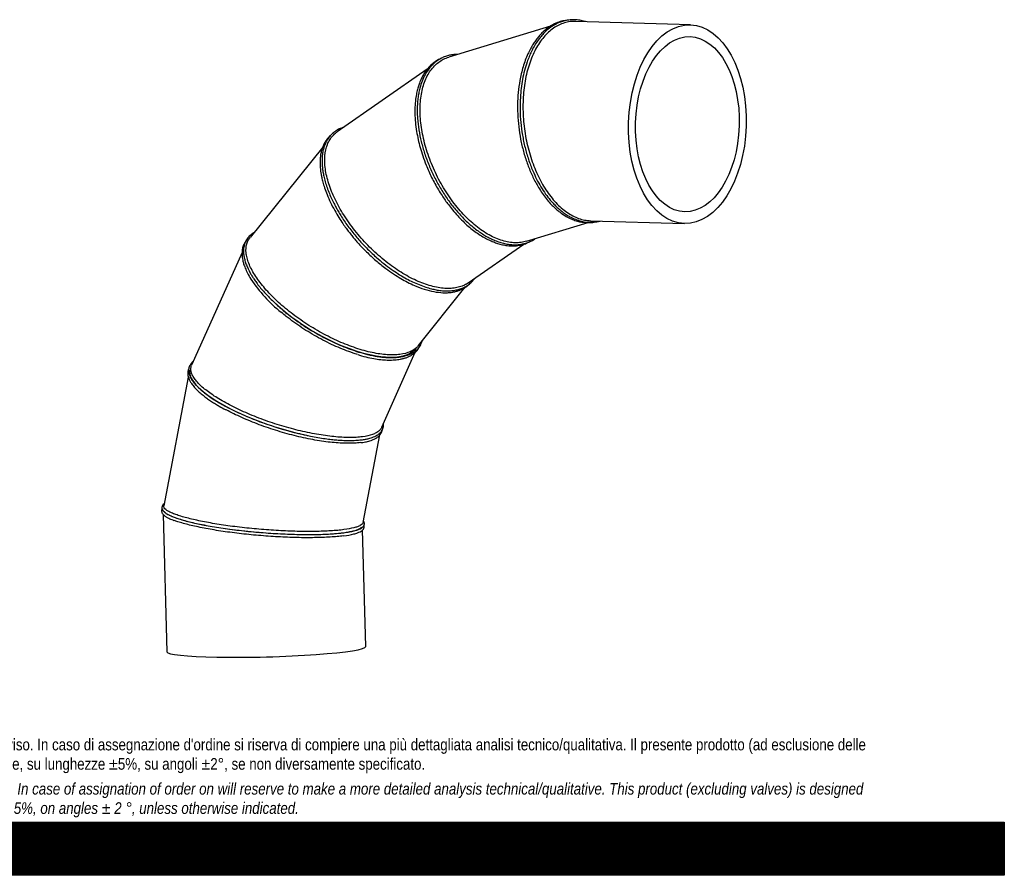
# Model space of a CAD drawing. Header units: millimetres. Extents: x 0 to 4950, y 0 to 3500.
# Tile 4 of 5: x 2475 to 4950, y 0 to 2152. Entities that reach past the tile are written whole.
import ezdxf

# ---------------------------------------------------------------- set-up
doc = ezdxf.new("R2010")
doc.units = ezdxf.units.MM
doc.header["$LTSCALE"] = 16.666667
doc.layers.add('Default', color=7, linetype='Continuous')
doc.layers.add('TUBO_X_GOMITO_90', color=7, linetype='Continuous')

# ---------------------------------------------------------------- blocks, each defined once
blk = doc.blocks.new('SE1')
at = {"layer": 'TUBO_X_GOMITO_90', "color": 7, "linetype": 'Continuous'}
for p, q in [((3809.1, 2135.2), (3553.6, 2057.6)), ((4161, 2138.7), (3872.8, 2147.5)), ((3499.6, 2027.4), (3273.4, 1869.7)), ((3737.2, 1877.2), (3737.2, 1877.2)), ((3236.6, 1831.3), (3054, 1603.6)), ((3497.5, 1804.4), (3497.5, 1804.4)), ((3749.3, 1594.5), (3904.1, 1641.5)), ((3910.3, 1646.1), (4145.7, 1638.9)), ((3602.5, 1489.7), (3742.4, 1587.2)), ((3034, 1566.6), (2907, 1282.5)), ((3477.1, 1332), (3594.3, 1478.1)), ((3113.4, 1442.6), (3113.4, 1442.6)), ((3385.1, 1126.8), (3469.3, 1315.2)), ((2898.9, 1252.3), (2837.1, 929.3)), ((2995.3, 1178.2), (2995.3, 1178.2)), ((2995.3, 1178.2), (2995.3, 1178.2)), ((3338.1, 887.2), (3380.2, 1107.3)), ((2835.9, 907.4), (2845, 562.1)), ((2938.5, 881), (2938.5, 881)), ((2938.5, 881), (2938.5, 881)), ((3344.9, 575.4), (3337.1, 868.4))]:
    blk.add_line(p, q, dxfattribs=at)
for centre, radius, start, end in [((3363.7, 1702.8), 368.7, 213.5202, 231.0531), ((3263.5, 1066.3), 214.2, 277.1494, 283.933)]:
    blk.add_arc(centre, radius, start, end, dxfattribs=at)
for major_axis in [(-7.6, -249.9), (6.7, 220.2)]:
    blk.add_ellipse((4153.3, 1888.8), major_axis=major_axis, ratio=0.591609, dxfattribs=at)
for centre, major_axis, ratio, start_param, end_param in [((3261.1, 1462.2), (-214.8, 131.1), 0.419504, 1.092545, 3.087702), ((3143, 1197.8), (240, -75.4), 0.296853, 3.176014, 4.145813), ((3143, 1197.8), (-240, 75.4), 0.296853, 1.004233, 1.914794), ((3086.1, 900.5), (250.6, -20.4), 0.153546, 3.46979, 4.09478), ((3086.1, 900.5), (-250.6, 20.4), 0.153546, 0.953195, 2.468139), ((3095, 568.7), (-249.9, -6.6), 0.077415, 0, 3.141593)]:
    blk.add_ellipse(centre, major_axis=major_axis, ratio=ratio, start_param=start_param, end_param=end_param, dxfattribs=at)
for points, knots in [([(3819, 2141.1), (3813.6, 2138.1), (3805.1, 2133.5), (3793.1, 2123.7), (3783.8, 2114.5), (3776.2, 2105.4), (3769.7, 2096.6), (3763.8, 2087.4), (3758, 2077.2), (3752, 2065), (3745.8, 2049.9), (3740.3, 2033.3), (3735.7, 2016.2), (3731.3, 1994.9), (3727.7, 1969), (3726, 1938), (3726.8, 1906.4), (3729.9, 1874.6), (3735.4, 1843.1), (3743.1, 1812.5), (3753, 1783), (3765, 1755.2), (3777.1, 1732.7), (3788.5, 1715.1), (3798.4, 1701.8), (3808.4, 1690), (3818.2, 1680.1), (3828.2, 1671.2), (3839.3, 1662.7), (3851.7, 1655.1), (3864.4, 1649), (3876.5, 1644.9), (3888.7, 1642.2), (3901.6, 1641), (3915.9, 1641.7), (3925.7, 1643.9), (3930.8, 1645.4), (3930.9, 1645.4)], [0, 0, 0, 0, 0.0165296, 0.030688, 0.0424744, 0.051889, 0.0615952, 0.0704219, 0.0786537, 0.0896318, 0.1022944, 0.1152142, 0.127656, 0.1396995, 0.1596892, 0.1796739, 0.1996554, 0.2196361, 0.2396162, 0.2595981, 0.2795833, 0.2996287, 0.320043, 0.3324424, 0.3448662, 0.3571364, 0.3681448, 0.3782353, 0.3901419, 0.4039404, 0.417156, 0.4292588, 0.4405568, 0.4539624, 0.4684601, 0.4844069, 0.484662, 0.484662, 0.484662, 0.484662]), ([(3854.6, 2150.8), (3849.9, 2150), (3842.7, 2148.7), (3832, 2145), (3823.7, 2141.2), (3817.4, 2137.6), (3812.8, 2134.7), (3809.3, 2132.3), (3806.1, 2129.8), (3800.9, 2125.7), (3793.8, 2119.2), (3784.9, 2109.3), (3776, 2097.6), (3768, 2084.7), (3761.3, 2072.1), (3755.5, 2059.1), (3749.6, 2043.5), (3743.7, 2024.2), (3738.8, 2002), (3735.3, 1979.2), (3733, 1953.7), (3732.4, 1924.9), (3734.2, 1893.1), (3738.4, 1861.4), (3744.9, 1830.2), (3753.6, 1800), (3763.6, 1773.5), (3774.3, 1750.6), (3785, 1731.1), (3796.5, 1713.4), (3807, 1699.9), (3816, 1689.7), (3824.2, 1681.3), (3833.5, 1672.9), (3843.5, 1665.2), (3853.3, 1658.8), (3863.7, 1653.1), (3875.8, 1647.9), (3890.6, 1643.7), (3906.6, 1641.7), (3920.8, 1642.5), (3929.9, 1644.3), (3933.5, 1645.2), (3933.9, 1645.3)], [0, 0, 0, 0, 0.0132698, 0.0244872, 0.0336521, 0.0408128, 0.0458874, 0.0492951, 0.0530582, 0.0574431, 0.0678647, 0.0794045, 0.0927267, 0.105272, 0.1165067, 0.1265203, 0.1376702, 0.1537175, 0.1695884, 0.184757, 0.1997624, 0.2197603, 0.2397564, 0.2597514, 0.279747, 0.2997452, 0.3198615, 0.3352157, 0.3507207, 0.3662631, 0.380773, 0.3892008, 0.3981369, 0.4086018, 0.4201116, 0.4304657, 0.4393939, 0.452376, 0.4676407, 0.4840418, 0.5011897, 0.5112432, 0.5124823, 0.5124823, 0.5124823, 0.5124823]), ([(3872.8, 2147.5), (3868, 2147.6), (3863.3, 2147.4), (3853.7, 2146.1), (3848.9, 2145.1), (3839.4, 2142.2), (3834.7, 2140.4), (3825.6, 2135.9), (3821.2, 2133.3), (3812.5, 2127.3), (3808.2, 2123.9), (3800.1, 2116.4), (3796.2, 2112.3), (3788.6, 2103.4), (3785, 2098.6), (3778.2, 2088.4), (3774.9, 2082.9), (3768.9, 2071.6), (3766, 2065.6), (3760.8, 2053.3), (3758.4, 2046.8), (3754, 2033.5), (3751.9, 2026.5), (3748.4, 2012.2), (3746.8, 2004.8), (3744.2, 1989.8), (3743.1, 1982.1), (3741.4, 1966.5), (3740.8, 1958.6), (3740.1, 1942.6), (3739.9, 1934.5), (3740.3, 1910.2), (3741.5, 1893.7), (3744.7, 1869.2), (3746.1, 1861.1), (3749.2, 1845), (3750.9, 1837), (3754.9, 1821.2), (3757.2, 1813.4), (3762, 1798.3), (3764.6, 1790.9), (3770.2, 1776.4), (3773.2, 1769.4), (3779.6, 1755.6), (3783, 1748.9), (3790.2, 1735.9), (3793.9, 1729.7), (3801.7, 1717.9), (3805.8, 1712.2), (3814.1, 1701.4), (3818.5, 1696.4), (3827.3, 1686.9), (3831.9, 1682.5), (3841.1, 1674.4), (3845.9, 1670.7), (3855.5, 1664.1), (3860.3, 1661.1), (3870.1, 1656), (3875.1, 1653.8), (3885, 1650.2), (3890, 1648.8), (3900, 1646.9), (3905, 1646.3), (3910.1, 1646.1), (3910.2, 1646.1), (3910.3, 1646.1)], [0.4849145, 0.4849145, 0.4849145, 0.4849145, 0.5, 0.5, 0.515625, 0.515625, 0.53125, 0.53125, 0.546875, 0.546875, 0.5625, 0.5625, 0.578125, 0.578125, 0.59375, 0.59375, 0.609375, 0.609375, 0.625, 0.625, 0.640625, 0.640625, 0.65625, 0.65625, 0.671875, 0.671875, 0.6875, 0.6875, 0.703125, 0.703125, 0.71875, 0.71875, 0.75, 0.75, 0.765625, 0.765625, 0.78125, 0.78125, 0.796875, 0.796875, 0.8125, 0.8125, 0.828125, 0.828125, 0.84375, 0.84375, 0.859375, 0.859375, 0.875, 0.875, 0.890625, 0.890625, 0.90625, 0.90625, 0.921875, 0.921875, 0.9375, 0.9375, 0.953125, 0.953125, 0.96875, 0.96875, 0.984375, 0.984375, 0.9847845, 0.9847845, 0.9847845, 0.9847845]), ([(3855.3, 2150.6), (3852.5, 2150.5), (3845.1, 2149.7), (3832.7, 2147), (3824.3, 2143.4), (3819, 2141.1)], [0.96160262, 0.96160262, 0.96160262, 0.96160262, 0.97051587, 0.98427519, 1, 1, 1, 1]), ([(3897, 2146.8), (3896.4, 2147), (3891.8, 2148.4), (3882.8, 2150.5), (3869, 2152), (3860.2, 2151.3), (3854.6, 2150.8)], [0.95689237, 0.95689237, 0.95689237, 0.95689237, 0.95889876, 0.97058036, 0.98428123, 1, 1, 1, 1]), ([(3576, 2064.5), (3575.6, 2064.5), (3572.2, 2064.4), (3565.3, 2064), (3555.3, 2062.3), (3544.9, 2059.3), (3533.3, 2054.2), (3521.7, 2046.9), (3510.8, 2037), (3501.5, 2025.9), (3493.4, 2012.9), (3486.3, 1997.5), (3481.2, 1981.7), (3477.9, 1966.9), (3475.9, 1953.3), (3474.5, 1938.3), (3474.1, 1921.6), (3475, 1900.2), (3478, 1874.8), (3484, 1845.1), (3492.5, 1815.2), (3503.5, 1785.5), (3516.7, 1756.4), (3531.9, 1728.4), (3549, 1701.8), (3567.6, 1677), (3585.1, 1657.3), (3600.9, 1641.8), (3614.2, 1630.3), (3626.8, 1620.6), (3638.6, 1612.6), (3649.8, 1605.9), (3661.2, 1600.1), (3672.8, 1595.1), (3684.9, 1590.9), (3696.7, 1588), (3707.3, 1586.3), (3715.4, 1585.8), (3722.1, 1585.7), (3728.3, 1586), (3735.4, 1586.9), (3743.5, 1588.5), (3752.8, 1591.4), (3762, 1595.4), (3768.1, 1599), (3770.7, 1600.8)], [0.4251334, 0.4251334, 0.4251334, 0.4251334, 0.4264932, 0.4352405, 0.4460704, 0.4577097, 0.4692584, 0.4861138, 0.5011524, 0.5149854, 0.5294962, 0.5450836, 0.5613672, 0.5726093, 0.5827141, 0.5943402, 0.6073454, 0.6200892, 0.6403493, 0.6603421, 0.6803296, 0.7003138, 0.7202967, 0.7402787, 0.7602621, 0.7802485, 0.8004367, 0.8131101, 0.8261544, 0.8379971, 0.8481816, 0.8588145, 0.8687959, 0.8794925, 0.8906998, 0.9023706, 0.9127187, 0.920839, 0.9261768, 0.9324325, 0.9396506, 0.9480368, 0.9582358, 0.9702954, 0.9802109, 0.9802109, 0.9802109, 0.9802109]), ([(3735.4, 1591.5), (3730.5, 1590.9), (3725.5, 1590.6), (3715.2, 1590.8), (3710, 1591.4), (3694, 1594), (3683, 1597.3), (3666.4, 1604.5), (3660.8, 1607.2), (3649.6, 1613.4), (3644, 1616.8), (3632.9, 1624.4), (3627.3, 1628.5), (3616.4, 1637.3), (3611, 1641.9), (3600.4, 1651.8), (3595.2, 1657.1), (3584.9, 1668.1), (3579.8, 1673.9), (3569.8, 1686), (3565, 1692.2), (3555.6, 1705.2), (3551, 1711.9), (3542.3, 1725.6), (3538.1, 1732.6), (3530, 1746.9), (3526.2, 1754.2), (3519, 1769), (3515.6, 1776.5), (3509.2, 1791.6), (3506.2, 1799.2), (3500.7, 1814.6), (3498.2, 1822.3), (3493.8, 1837.6), (3491.8, 1845.2), (3488.3, 1860.3), (3486.9, 1867.8), (3484.4, 1882.7), (3483.5, 1890.1), (3482.1, 1904.8), (3481.6, 1912), (3481.3, 1926.1), (3481.5, 1933.1), (3482.3, 1946.6), (3482.9, 1953.1), (3484.8, 1965.8), (3486, 1972), (3490.4, 1989.7), (3494.5, 2000.5), (3502, 2015), (3504.7, 2019.5), (3510.7, 2027.9), (3513.9, 2031.8), (3520.8, 2038.9), (3524.4, 2042.1), (3532.1, 2047.7), (3536.1, 2050.2), (3544.5, 2054.4), (3548.9, 2056.2), (3553.5, 2057.6), (3553.5, 2057.6), (3553.5, 2057.6)], [0, 0, 0, 0, 0.015625, 0.015625, 0.03125, 0.03125, 0.0625, 0.0625, 0.078125, 0.078125, 0.09375, 0.09375, 0.109375, 0.109375, 0.125, 0.125, 0.140625, 0.140625, 0.15625, 0.15625, 0.171875, 0.171875, 0.1875, 0.1875, 0.203125, 0.203125, 0.21875, 0.21875, 0.234375, 0.234375, 0.25, 0.25, 0.265625, 0.265625, 0.28125, 0.28125, 0.296875, 0.296875, 0.3125, 0.3125, 0.328125, 0.328125, 0.34375, 0.34375, 0.359375, 0.359375, 0.375, 0.375, 0.40625, 0.40625, 0.421875, 0.421875, 0.4375, 0.4375, 0.453125, 0.453125, 0.46875, 0.46875, 0.484375, 0.484375, 0.4845397, 0.4845397, 0.4845397, 0.4845397]), ([(3505.6, 2034.4), (3502.6, 2031.1), (3497.8, 2025.7), (3491.3, 2016.2), (3486.4, 2007.4), (3482.7, 1999.4), (3480.1, 1992.7), (3478.1, 1987.2), (3476.5, 1982), (3474.9, 1976.4), (3473.4, 1970.2), (3472.1, 1963.4), (3470.2, 1952.4), (3468.6, 1936.6), (3468.2, 1915.6), (3469.5, 1893.6), (3472.3, 1871.6), (3476.4, 1850.5), (3481.6, 1829.9), (3488.1, 1808.6), (3495.5, 1788.5), (3503.1, 1770.4), (3510.5, 1754.8), (3518.6, 1739.2), (3527.3, 1723.9), (3536, 1710), (3544.4, 1697.6), (3553.1, 1685.7), (3563.5, 1672.4), (3575.8, 1658.3), (3589.1, 1644.6), (3602.5, 1632.3), (3615.8, 1621.5), (3629.2, 1612), (3642.2, 1604), (3654.3, 1597.7), (3665.5, 1592.8), (3676.8, 1588.7), (3688.4, 1585.6), (3701.9, 1583.3), (3716.1, 1582.5), (3730.3, 1583.9), (3743.3, 1587.1), (3752.2, 1590.7), (3756.9, 1593.2), (3757.6, 1593.5)], [0, 0, 0, 0, 0.0125515, 0.0234503, 0.0326952, 0.041118, 0.0474472, 0.0519598, 0.0565226, 0.061484, 0.066844, 0.072584, 0.078416, 0.0939356, 0.1094565, 0.1251911, 0.1409507, 0.1551088, 0.1680532, 0.1825194, 0.1980281, 0.2086163, 0.2194188, 0.2304645, 0.2417535, 0.2526475, 0.2615627, 0.2703019, 0.2812397, 0.2945719, 0.3077405, 0.320401, 0.332793, 0.3452089, 0.3574568, 0.3684278, 0.3785246, 0.3883296, 0.3996407, 0.411046, 0.4267818, 0.4410594, 0.4543239, 0.4687478, 0.4712007, 0.4712007, 0.4712007, 0.4712007]), ([(3533.2, 2053.8), (3531.5, 2053), (3525.9, 2050.3), (3516.2, 2044.3), (3509.7, 2038.3), (3505.6, 2034.4)], [0.96453913, 0.96453913, 0.96453913, 0.96453913, 0.97051093, 0.98427183, 1, 1, 1, 1]), ([(3290.5, 1881.7), (3288.2, 1881), (3284, 1879.5), (3278.3, 1877), (3272.4, 1873.9), (3265.6, 1869.4), (3258.5, 1863.2), (3251.1, 1854.6), (3244.7, 1844.1), (3240, 1832.5), (3237.1, 1821.2), (3235.4, 1809.8), (3234.8, 1797.2), (3235.3, 1784.4), (3236.7, 1772.5), (3238.8, 1760.5), (3241.9, 1747.6), (3246.2, 1733.3), (3251.7, 1718.4), (3257.8, 1704), (3264, 1691), (3269.9, 1680), (3275.7, 1669.6), (3282.4, 1658.5), (3290.5, 1645.9), (3299.8, 1632.8), (3312.7, 1615.6), (3329.9, 1595), (3352.2, 1571.6), (3374.2, 1551.4), (3394.8, 1534.6), (3412.9, 1521.4), (3430.4, 1509.9), (3446.8, 1500.4), (3463.1, 1492.1), (3479.2, 1485), (3495, 1479.2), (3509.2, 1475.1), (3522, 1472.2), (3534.9, 1470.3), (3548.1, 1469.5), (3560.8, 1470), (3572.3, 1471.8), (3582.6, 1474.6), (3592.1, 1478.4), (3601.3, 1483.6), (3609.7, 1490.3), (3615.4, 1496.4), (3618.2, 1500), (3618.8, 1500.9)], [0.2971157, 0.2971157, 0.2971157, 0.2971157, 0.3050769, 0.3116549, 0.3181262, 0.3278927, 0.3397581, 0.3514262, 0.367653, 0.3820446, 0.3924137, 0.4039845, 0.4169652, 0.4287514, 0.4388815, 0.4483371, 0.4593029, 0.4711344, 0.4829553, 0.4947264, 0.5050468, 0.5131808, 0.5203833, 0.5290081, 0.5391009, 0.5496718, 0.5600294, 0.580196, 0.6002506, 0.6206726, 0.6365186, 0.6513649, 0.6646187, 0.6785601, 0.6907238, 0.703889, 0.7177141, 0.7298089, 0.7399822, 0.7512656, 0.7642886, 0.7769482, 0.7887705, 0.8001343, 0.8112611, 0.8232585, 0.8364483, 0.8487714, 0.8525402, 0.8525402, 0.8525402, 0.8525402]), ([(3257.8, 1862.1), (3255.7, 1860.3), (3251.7, 1856.5), (3246.9, 1850.6), (3242.9, 1844.6), (3239.3, 1838), (3235.9, 1829.9), (3233, 1820.3), (3231, 1809.8), (3230, 1799.2), (3229.9, 1789.3), (3230.4, 1780.3), (3231.2, 1772.1), (3232.4, 1763.6), (3234.3, 1754.1), (3237, 1742.6), (3241.3, 1728.4), (3247.7, 1710.9), (3253, 1699.3), (3256.4, 1691.9)], [0.8333122, 0.8333122, 0.8333122, 0.8333122, 0.8429791, 0.8524421, 0.8599053, 0.8678365, 0.8778034, 0.8890611, 0.8999252, 0.9103308, 0.9203346, 0.9277002, 0.9349585, 0.9421096, 0.9496708, 0.9591795, 0.9707376, 0.9843448, 1, 1, 1, 1]), ([(3566.9, 1476.6), (3562.1, 1475.9), (3557, 1475.6), (3546.4, 1475.7), (3541, 1476), (3524.1, 1478.1), (3512.3, 1480.8), (3493.9, 1486.7), (3487.7, 1489), (3475.1, 1494.2), (3468.7, 1497.1), (3455.9, 1503.5), (3449.5, 1507), (3436.7, 1514.5), (3430.3, 1518.5), (3417.7, 1526.9), (3411.3, 1531.4), (3398.7, 1540.8), (3392.4, 1545.8), (3380, 1556.2), (3374, 1561.6), (3362, 1572.7), (3356.1, 1578.5), (3344.6, 1590.3), (3339, 1596.3), (3328.1, 1608.7), (3322.9, 1615), (3312.7, 1627.7), (3307.9, 1634.2), (3298.5, 1647.3), (3294.1, 1653.9), (3285.7, 1667.2), (3281.7, 1673.9), (3274.3, 1687.1), (3270.9, 1693.7), (3264.6, 1706.8), (3261.7, 1713.3), (3256.5, 1726.3), (3254.1, 1732.8), (3250, 1745.6), (3248.3, 1751.8), (3245.3, 1764.2), (3244.2, 1770.2), (3242.5, 1782), (3242, 1787.7), (3241.6, 1798.8), (3241.7, 1804.2), (3243, 1819.7), (3245.1, 1829.2), (3250.2, 1842), (3252.2, 1846), (3256.7, 1853.4), (3259.3, 1856.8), (3265.1, 1863.1), (3268.2, 1866), (3272.2, 1868.9), (3272.8, 1869.3), (3273.3, 1869.7)], [0, 0, 0, 0, 0.015625, 0.015625, 0.03125, 0.03125, 0.0625, 0.0625, 0.078125, 0.078125, 0.09375, 0.09375, 0.109375, 0.109375, 0.125, 0.125, 0.140625, 0.140625, 0.15625, 0.15625, 0.171875, 0.171875, 0.1875, 0.1875, 0.203125, 0.203125, 0.21875, 0.21875, 0.234375, 0.234375, 0.25, 0.25, 0.265625, 0.265625, 0.28125, 0.28125, 0.296875, 0.296875, 0.3125, 0.3125, 0.328125, 0.328125, 0.34375, 0.34375, 0.359375, 0.359375, 0.375, 0.375, 0.40625, 0.40625, 0.421875, 0.421875, 0.4375, 0.4375, 0.453125, 0.453125, 0.4557084, 0.4557084, 0.4557084, 0.4557084]), ([(3256.4, 1691.9), (3260.1, 1684.5), (3266, 1672.8), (3276.7, 1654.8), (3286.4, 1640), (3295, 1627.8), (3302.6, 1617.7), (3309.8, 1608.6), (3317.1, 1599.7), (3329.2, 1585.8), (3346.7, 1567.5), (3370.3, 1545.7), (3393.1, 1527.2), (3414.3, 1512.3), (3432.6, 1500.9), (3450.2, 1491.2), (3469.9, 1481.9), (3492.3, 1473.4), (3516.3, 1467.3), (3534.7, 1465.1), (3548.1, 1465), (3557.3, 1465.6), (3566.3, 1467), (3574.5, 1469), (3581.4, 1471.4), (3587.1, 1473.9), (3592.9, 1477), (3599.4, 1481.2), (3604.4, 1485.6), (3607.2, 1488.4), (3607.8, 1489)], [0, 0, 0, 0, 0.015707, 0.0293486, 0.0409245, 0.0504356, 0.0579971, 0.06517, 0.0724492, 0.0798346, 0.0998572, 0.1199247, 0.1405235, 0.1563449, 0.1709611, 0.1844941, 0.1985919, 0.2186488, 0.239689, 0.2600333, 0.2688857, 0.2780769, 0.2876079, 0.2970677, 0.3051295, 0.3116903, 0.318057, 0.3273601, 0.3384851, 0.341362, 0.341362, 0.341362, 0.341362]), ([(3064.1, 1616.4), (3063.7, 1616.1), (3061, 1614.5), (3056.8, 1611.6), (3052.1, 1607.3), (3048.3, 1603), (3044.8, 1597.9), (3041.8, 1592.1), (3039.6, 1585.8), (3038.3, 1579.9), (3037.7, 1574.5), (3037.5, 1568.9), (3037.9, 1561.9), (3039.2, 1553.2), (3041.8, 1543.2), (3045.6, 1532.8), (3050.2, 1522.7), (3055.1, 1513.5), (3060, 1505.4), (3065.4, 1497.1), (3072.1, 1487.6), (3080.5, 1477), (3089.9, 1466), (3099.8, 1455.4), (3113.3, 1441.8), (3131.5, 1425.2), (3155.4, 1405.9), (3181, 1387.4), (3207.8, 1370.2), (3235.6, 1354.4), (3261.4, 1341.4), (3284.9, 1331.1), (3306.1, 1322.8), (3327.6, 1315.6), (3346.5, 1310.4), (3362, 1307), (3373, 1305), (3383, 1303.6), (3393.5, 1302.5), (3405, 1301.8), (3418.7, 1302), (3433, 1303.4), (3446.6, 1306.5), (3458, 1310.9), (3467.9, 1316.7), (3476.6, 1324.3), (3482.4, 1332.5), (3485.5, 1339.6), (3486.6, 1342.9), (3487, 1344.1)], [0.2548685, 0.2548685, 0.2548685, 0.2548685, 0.2571375, 0.2686448, 0.2779206, 0.286908, 0.2963878, 0.3075155, 0.3188468, 0.3281784, 0.3355205, 0.343188, 0.3525688, 0.3654087, 0.3785612, 0.39171, 0.4047165, 0.4158928, 0.4247426, 0.433573, 0.4447505, 0.4576721, 0.4702449, 0.4822905, 0.4938815, 0.516929, 0.5399695, 0.5630061, 0.5860403, 0.6090732, 0.6321069, 0.6493884, 0.6666726, 0.6845036, 0.7035208, 0.7158591, 0.7258776, 0.7341295, 0.7441362, 0.7564453, 0.7693924, 0.788294, 0.8062709, 0.8224151, 0.838218, 0.8561456, 0.8764706, 0.8872887, 0.8931721, 0.8931721, 0.8931721, 0.8931721]), ([(3043.4, 1595.1), (3042.2, 1593.4), (3039.2, 1588.7), (3035.9, 1580.5), (3034.2, 1572), (3033.8, 1565), (3033.9, 1559.3), (3034.5, 1553.2), (3035.7, 1546.1), (3038, 1537.4), (3041.7, 1526.7), (3047.7, 1513.6), (3052.9, 1504.8), (3056.3, 1499.2)], [0.5760326, 0.5760326, 0.5760326, 0.5760326, 0.6076098, 0.6604, 0.7089242, 0.7333145, 0.7587453, 0.7852158, 0.8141892, 0.8499871, 0.8928904, 0.9428964, 1, 1, 1, 1]), ([(3430.8, 1309.9), (3426, 1309.2), (3420.8, 1308.8), (3410, 1308.6), (3404.4, 1308.7), (3386.9, 1309.9), (3374.3, 1311.7), (3354.6, 1315.9), (3347.8, 1317.6), (3334.1, 1321.4), (3327.1, 1323.5), (3313, 1328.3), (3305.8, 1330.9), (3291.5, 1336.4), (3284.4, 1339.4), (3270, 1345.8), (3262.8, 1349.2), (3248.4, 1356.3), (3241.1, 1360.1), (3226.8, 1368), (3219.7, 1372.2), (3205.6, 1380.7), (3198.6, 1385.1), (3184.9, 1394.2), (3178.2, 1398.8), (3165.1, 1408.3), (3158.7, 1413.2), (3146.2, 1423.1), (3140.1, 1428.1), (3128.5, 1438.2), (3122.9, 1443.4), (3112.1, 1453.7), (3106.9, 1458.9), (3097.2, 1469.2), (3092.6, 1474.4), (3084, 1484.6), (3080, 1489.7), (3072.5, 1499.9), (3069, 1504.9), (3062.7, 1515), (3059.9, 1519.9), (3054.9, 1529.6), (3052.7, 1534.4), (3049.1, 1543.7), (3047.6, 1548.3), (3045.3, 1557.1), (3044.6, 1561.4), (3043.3, 1573.7), (3043.9, 1581.3), (3047, 1591.6), (3048.4, 1594.8), (3051.2, 1599.8), (3052.5, 1601.7), (3054, 1603.5)], [0, 0, 0, 0, 0.015625, 0.015625, 0.03125, 0.03125, 0.0625, 0.0625, 0.078125, 0.078125, 0.09375, 0.09375, 0.109375, 0.109375, 0.125, 0.125, 0.140625, 0.140625, 0.15625, 0.15625, 0.171875, 0.171875, 0.1875, 0.1875, 0.203125, 0.203125, 0.21875, 0.21875, 0.234375, 0.234375, 0.25, 0.25, 0.265625, 0.265625, 0.28125, 0.28125, 0.296875, 0.296875, 0.3125, 0.3125, 0.328125, 0.328125, 0.34375, 0.34375, 0.359375, 0.359375, 0.375, 0.375, 0.40625, 0.40625, 0.421875, 0.421875, 0.4322852, 0.4322852, 0.4322852, 0.4322852]), ([(3602.5, 1489.7), (3599.6, 1487.7), (3596.5, 1485.9), (3585.5, 1480.4), (3576.7, 1477.9), (3566.9, 1476.6)], [0.95570562, 0.95570562, 0.95570562, 0.95570562, 0.96875, 0.96875, 1, 1, 1, 1]), ([(3324.1, 1309.8), (3320.4, 1311), (3316.7, 1312.2), (3305.8, 1315.8), (3298.7, 1318.3), (3284.3, 1323.9), (3277.1, 1326.9), (3255.4, 1336.6), (3240.8, 1343.8), (3219.3, 1355.6), (3212.2, 1359.7), (3198.1, 1368.3), (3191.2, 1372.6), (3177.5, 1381.7), (3170.8, 1386.3), (3157.7, 1395.8), (3151.3, 1400.7), (3141.1, 1408.7), (3137.2, 1411.9), (3133.3, 1415.2)], [0.0853894, 0.0853894, 0.0853894, 0.0853894, 0.09375, 0.09375, 0.109375, 0.109375, 0.125, 0.125, 0.15625, 0.15625, 0.171875, 0.171875, 0.1875, 0.1875, 0.203125, 0.203125, 0.21875, 0.21875, 0.228767, 0.228767, 0.228767, 0.228767]), ([(3324.7, 1309.5), (3326.4, 1308.9), (3334.7, 1306.2), (3350.2, 1302.4), (3369.2, 1298.6), (3386.6, 1296.4), (3402.5, 1295.5), (3417.7, 1295.9), (3430.2, 1297.5), (3440.3, 1299.8), (3448.1, 1302.3), (3455.4, 1305.4), (3461.7, 1309.1), (3466.8, 1312.8), (3470.7, 1316.4), (3474.2, 1320.3), (3477.7, 1325), (3479.7, 1328.9), (3480.7, 1331.1), (3480.7, 1331.1)], [0, 0, 0, 0, 0.0092293, 0.051493, 0.0921401, 0.1299879, 0.1668456, 0.2045213, 0.245528, 0.2701699, 0.2953003, 0.3209223, 0.3467119, 0.3693747, 0.3880451, 0.4046736, 0.4262226, 0.4533083, 0.4533717, 0.4533717, 0.4533717, 0.4533717]), ([(3477.1, 1332), (3476.4, 1331.1), (3475.6, 1330.2), (3472.4, 1326.8), (3469.7, 1324.4), (3463.5, 1320.2), (3460.2, 1318.3), (3449.1, 1313.4), (3440.6, 1311.1), (3430.8, 1309.9)], [0.93229948, 0.93229948, 0.93229948, 0.93229948, 0.9375, 0.9375, 0.953125, 0.953125, 0.96875, 0.96875, 1, 1, 1, 1]), ([(2911.5, 1292.5), (2910.3, 1291.6), (2908.1, 1289.7), (2905.3, 1286.5), (2902.9, 1283), (2901, 1278.8), (2899.8, 1274.4), (2899.5, 1270.1), (2899.7, 1265.8), (2900.6, 1261.2), (2902.4, 1255.8), (2905.1, 1250.2), (2908.4, 1244.9), (2912.1, 1239.8), (2916.9, 1234), (2924, 1226.7), (2933.6, 1218), (2945.5, 1208.7), (2957.6, 1200.2), (2968.9, 1193), (2978.9, 1187), (2987.2, 1182.3), (2991.9, 1179.8), (2993.6, 1178.8)], [0.5203393, 0.5203393, 0.5203393, 0.5203393, 0.5393171, 0.5555074, 0.5745906, 0.5965656, 0.6186958, 0.6393353, 0.6560635, 0.6755865, 0.699044, 0.7242581, 0.7458463, 0.7635622, 0.7854829, 0.8148247, 0.8502718, 0.8859671, 0.9210699, 0.946861, 0.9688531, 0.9901, 1, 1, 1, 1]), ([(2899.9, 1274), (2899.9, 1274), (2899.1, 1272.4), (2898.1, 1269.4), (2897.3, 1265.2), (2897.3, 1261.9), (2897.4, 1259.1), (2897.9, 1256.2), (2898.9, 1252.1), (2900.9, 1246.8), (2904.5, 1239.9), (2908, 1235.2), (2910.2, 1232.2)], [0.5516147, 0.5516147, 0.5516147, 0.5516147, 0.5535407, 0.6114096, 0.6591655, 0.6964082, 0.7174723, 0.7488725, 0.7928358, 0.8493549, 0.9184169, 1, 1, 1, 1]), ([(3336.4, 1102.7), (3331.5, 1102.1), (3326.3, 1101.6), (3315.4, 1101), (3309.6, 1100.8), (3291.6, 1100.9), (3278.5, 1101.7), (3257.8, 1103.8), (3250.7, 1104.6), (3236.2, 1106.7), (3228.8, 1107.9), (3213.8, 1110.5), (3206.1, 1112), (3190.8, 1115.3), (3183.1, 1117.1), (3167.6, 1120.9), (3159.8, 1122.9), (3144.1, 1127.2), (3136.2, 1129.5), (3120.4, 1134.4), (3112.6, 1136.9), (3097.1, 1142.2), (3089.4, 1145), (3074.2, 1150.6), (3066.7, 1153.6), (3052, 1159.6), (3044.8, 1162.7), (3030.7, 1168.9), (3023.9, 1172.2), (3010.6, 1178.7), (3004.1, 1182), (2991.7, 1188.6), (2985.7, 1192), (2974.4, 1198.7), (2969, 1202), (2958.8, 1208.7), (2954, 1212.1), (2945, 1218.8), (2940.7, 1222.1), (2932.9, 1228.8), (2929.3, 1232.1), (2922.9, 1238.5), (2920, 1241.7), (2915, 1248), (2912.9, 1251.1), (2909.4, 1257), (2908, 1260), (2905, 1268.4), (2904.6, 1273.7), (2906, 1279.8), (2906.5, 1281.2), (2907, 1282.5)], [0, 0, 0, 0, 0.015625, 0.015625, 0.03125, 0.03125, 0.0625, 0.0625, 0.078125, 0.078125, 0.09375, 0.09375, 0.109375, 0.109375, 0.125, 0.125, 0.140625, 0.140625, 0.15625, 0.15625, 0.171875, 0.171875, 0.1875, 0.1875, 0.203125, 0.203125, 0.21875, 0.21875, 0.234375, 0.234375, 0.25, 0.25, 0.265625, 0.265625, 0.28125, 0.28125, 0.296875, 0.296875, 0.3125, 0.3125, 0.328125, 0.328125, 0.34375, 0.34375, 0.359375, 0.359375, 0.375, 0.375, 0.40625, 0.40625, 0.415213, 0.415213, 0.415213, 0.415213]), ([(2910.2, 1232.2), (2913.3, 1228.5), (2918.3, 1222.7), (2928.2, 1213.5), (2937.7, 1205.6), (2947.4, 1198.4), (2957, 1191.8), (2966.9, 1185.6), (2978.1, 1178.8), (2987, 1173.7), (2992.5, 1170.9), (2993, 1170.6)], [0, 0, 0, 0, 0.167314, 0.314225, 0.440771, 0.546994, 0.660182, 0.760159, 0.850385, 0.988798, 1, 1, 1, 1]), ([(3331.8, 1088.2), (3327, 1087.6), (3321.8, 1087.1), (3310.9, 1086.5), (3305.2, 1086.3), (3287.2, 1086.4), (3274.2, 1087.1), (3246.7, 1089.9), (3232.1, 1091.9), (3209.6, 1095.9), (3202, 1097.4), (3186.6, 1100.7), (3178.8, 1102.4), (3155.3, 1108.2), (3139.5, 1112.6), (3115.9, 1119.8), (3108.1, 1122.3), (3092.6, 1127.6), (3084.9, 1130.4), (3069.8, 1136), (3062.3, 1138.9), (3047.6, 1144.9), (3040.4, 1148), (3026.4, 1154.3), (3019.5, 1157.5), (3006.5, 1163.8), (3000.3, 1167), (2994.4, 1170.2)], [0, 0, 0, 0, 0.015625, 0.015625, 0.03125, 0.03125, 0.0625, 0.0625, 0.09375, 0.09375, 0.109375, 0.109375, 0.125, 0.125, 0.15625, 0.15625, 0.171875, 0.171875, 0.1875, 0.1875, 0.203125, 0.203125, 0.21875, 0.21875, 0.234375, 0.234375, 0.2493657, 0.2493657, 0.2493657, 0.2493657]), ([(2995.3, 1178.2), (3001.6, 1174.8), (3008, 1171.5), (3021.3, 1165), (3028.2, 1161.8), (3042.3, 1155.6), (3049.5, 1152.5), (3064.1, 1146.5), (3071.5, 1143.6), (3086.5, 1138), (3094.1, 1135.3), (3109.5, 1130.1), (3117.3, 1127.6), (3133.1, 1122.7), (3141, 1120.4), (3156.7, 1116), (3164.6, 1114), (3180.3, 1110.2), (3188.1, 1108.4), (3197.1, 1106.5), (3198.5, 1106.2), (3199.8, 1105.9)], [0, 0, 0, 0, 0.03125, 0.03125, 0.0625, 0.0625, 0.09375, 0.09375, 0.125, 0.125, 0.15625, 0.15625, 0.1875, 0.1875, 0.21875, 0.21875, 0.25, 0.25, 0.28125, 0.28125, 0.2866163, 0.2866163, 0.2866163, 0.2866163]), ([(3199.4, 1105.8), (3201.8, 1105.2), (3209.9, 1103.4), (3224.9, 1100.8), (3242.4, 1098.1), (3258.2, 1096.1), (3272.6, 1094.7), (3286.7, 1093.8), (3301.4, 1093.4), (3316.3, 1093.6), (3330.1, 1094.6), (3341.3, 1096.1), (3349.3, 1097.8), (3355.6, 1099.4), (3361.4, 1101.2), (3367.4, 1103.7), (3372.6, 1106.4), (3376.6, 1109), (3379.6, 1111.5), (3382.3, 1114.1), (3384.9, 1117.4), (3387.2, 1121.4), (3388.8, 1125.8), (3389.5, 1129.9), (3389.6, 1133.2), (3389.5, 1135.2), (3389.4, 1136), (3389.3, 1136.2)], [0, 0, 0, 0, 0.0167224, 0.0651619, 0.1142205, 0.1576284, 0.1955966, 0.2371594, 0.2839613, 0.3339136, 0.3866339, 0.4337335, 0.4688619, 0.4920283, 0.5212518, 0.5565151, 0.5909218, 0.61929, 0.6416025, 0.6632589, 0.6909235, 0.7246195, 0.760315, 0.7897855, 0.8127746, 0.8257599, 0.8295578, 0.8295578, 0.8295578, 0.8295578]), ([(3332.5, 1088), (3334.4, 1088.3), (3338.1, 1088.7), (3343.8, 1089.8), (3349.7, 1091.1), (3355.7, 1092.8), (3362.6, 1095.2), (3369.3, 1098.4), (3375.2, 1102.3), (3379.7, 1106.3), (3383.2, 1110.8), (3385.7, 1115.7), (3386.7, 1119.3), (3386.9, 1121.1)], [0, 0, 0, 0, 0.02109, 0.0507414, 0.0752445, 0.104761, 0.1413314, 0.1888213, 0.2321294, 0.2708335, 0.3090274, 0.3504478, 0.3910122, 0.3910122, 0.3910122, 0.3910122]), ([(3385.1, 1126.8), (3384.7, 1125.8), (3384.2, 1124.9), (3382.3, 1121.8), (3380.6, 1119.8), (3376.4, 1116.1), (3373.9, 1114.3), (3368.2, 1111.2), (3365, 1109.7), (3354.5, 1105.9), (3346.1, 1104), (3336.4, 1102.7)], [0.91522925, 0.91522925, 0.91522925, 0.91522925, 0.921875, 0.921875, 0.9375, 0.9375, 0.953125, 0.953125, 0.96875, 0.96875, 1, 1, 1, 1]), ([(2832.9, 921.3), (2832.4, 920.4), (2831.7, 918.5), (2831.5, 915.2), (2832.5, 911.8), (2834.7, 908.4), (2837.6, 905.5), (2840.4, 903.4), (2843, 901.7), (2846, 899.9), (2851.3, 897.2), (2856.8, 894.6), (2861.6, 892.9), (2862.7, 892.6)], [0.2936421, 0.2936421, 0.2936421, 0.2936421, 0.3604731, 0.4244162, 0.5001742, 0.5836496, 0.6518877, 0.701776, 0.7440202, 0.7925574, 0.8474525, 0.9702817, 1, 1, 1, 1]), ([(2838, 934.2), (2838, 934.2), (2836.3, 932.9), (2833.5, 930.1), (2831.8, 924.8), (2832.9, 919.9), (2835.9, 915.6), (2840, 912), (2844.1, 909.1), (2847.3, 907.6), (2848.2, 907.1)], [0.3873282, 0.3873282, 0.3873282, 0.3873282, 0.3876968, 0.4973583, 0.5986672, 0.697511, 0.791415, 0.8717788, 0.9679603, 1, 1, 1, 1]), ([(3289.9, 869.3), (3285.1, 868.6), (3279.9, 868), (3268.8, 867), (3263, 866.6), (3244.8, 865.4), (3231.5, 865), (3210.3, 864.7), (3203, 864.6), (3188.2, 864.7), (3180.6, 864.8), (3165.1, 865.2), (3157.2, 865.5), (3141.4, 866.1), (3133.4, 866.5), (3117.3, 867.4), (3109.2, 867.9), (3093, 869.1), (3084.7, 869.7), (3068.3, 871.1), (3060.2, 871.9), (3043.9, 873.5), (3035.8, 874.4), (3019.9, 876.3), (3012.1, 877.3), (2996.6, 879.4), (2989, 880.4), (2974.2, 882.7), (2967, 883.9), (2952.9, 886.3), (2946, 887.5), (2932.8, 890.1), (2926.5, 891.4), (2914.3, 894), (2908.6, 895.3), (2897.6, 898.1), (2892.4, 899.4), (2882.6, 902.2), (2878, 903.6), (2869.5, 906.5), (2865.6, 907.9), (2858.4, 910.7), (2855.2, 912.2), (2849.5, 915), (2847.1, 916.4), (2843, 919.2), (2841.3, 920.6), (2837.6, 924.4), (2836.7, 926.9), (2837.1, 929.3)], [0, 0, 0, 0, 0.015625, 0.015625, 0.03125, 0.03125, 0.0625, 0.0625, 0.078125, 0.078125, 0.09375, 0.09375, 0.109375, 0.109375, 0.125, 0.125, 0.140625, 0.140625, 0.15625, 0.15625, 0.171875, 0.171875, 0.1875, 0.1875, 0.203125, 0.203125, 0.21875, 0.21875, 0.234375, 0.234375, 0.25, 0.25, 0.265625, 0.265625, 0.28125, 0.28125, 0.296875, 0.296875, 0.3125, 0.3125, 0.328125, 0.328125, 0.34375, 0.34375, 0.359375, 0.359375, 0.375, 0.375, 0.4042997, 0.4042997, 0.4042997, 0.4042997]), ([(2837.8, 915), (2838.1, 914.7), (2838.3, 914.4), (2839.9, 912.8), (2841.5, 911.4), (2844.6, 909.4), (2845.7, 908.7), (2846.9, 908)], [0.74328018, 0.74328018, 0.74328018, 0.74328018, 0.75, 0.75, 0.78125, 0.78125, 0.79673135, 0.79673135, 0.79673135, 0.79673135]), ([(2849.7, 906.5), (2850.1, 906.3), (2850.5, 906.1), (2853.7, 904.5), (2856.9, 903), (2864.1, 900.2), (2868, 898.8), (2876.6, 895.9), (2881.2, 894.5), (2891, 891.7), (2896.3, 890.3), (2912.9, 886.2), (2925.2, 883.5), (2938.5, 881)], [0.8080437, 0.8080437, 0.8080437, 0.8080437, 0.8125, 0.8125, 0.84375, 0.84375, 0.875, 0.875, 0.90625, 0.90625, 0.9375, 0.9375, 1, 1, 1, 1]), ([(3288.7, 853.6), (3283.8, 852.9), (3278.6, 852.3), (3267.6, 851.3), (3261.8, 850.9), (3243.5, 849.7), (3230.2, 849.3), (3209.1, 849), (3201.8, 848.9), (3187, 849), (3179.4, 849.1), (3163.9, 849.5), (3156, 849.7), (3140.2, 850.4), (3132.2, 850.8), (3116.2, 851.6), (3108.1, 852.2), (3091.8, 853.3), (3083.6, 854), (3067.2, 855.4), (3059, 856.1), (3042.8, 857.8), (3034.7, 858.7), (3018.8, 860.5), (3011, 861.5), (2995.5, 863.6), (2987.9, 864.7), (2973.1, 866.9), (2965.8, 868.1), (2951.7, 870.5), (2944.9, 871.7), (2931.7, 874.3), (2925.3, 875.6), (2913.2, 878.2), (2907.4, 879.6), (2896.5, 882.3), (2891.3, 883.6), (2881.5, 886.4), (2876.9, 887.8), (2869.3, 890.3), (2866.3, 891.4), (2863.4, 892.5)], [0, 0, 0, 0, 0.015625, 0.015625, 0.03125, 0.03125, 0.0625, 0.0625, 0.078125, 0.078125, 0.09375, 0.09375, 0.109375, 0.109375, 0.125, 0.125, 0.140625, 0.140625, 0.15625, 0.15625, 0.171875, 0.171875, 0.1875, 0.1875, 0.203125, 0.203125, 0.21875, 0.21875, 0.234375, 0.234375, 0.25, 0.25, 0.265625, 0.265625, 0.28125, 0.28125, 0.296875, 0.296875, 0.3125, 0.3125, 0.3244026, 0.3244026, 0.3244026, 0.3244026]), ([(3276.9, 860.1), (3279, 860.3), (3285.9, 860.9), (3297.4, 862.5), (3310.1, 864.8), (3320.5, 867.5), (3327.9, 870.1), (3333.3, 872.8), (3337.1, 875.5), (3339.3, 877.9), (3340.4, 879.8), (3340.9, 881), (3341.3, 882.3), (3341.5, 883.7), (3341.5, 885.7), (3340.8, 888.1), (3339.7, 890.1), (3339, 891.2), (3338.9, 891.2)], [0, 0, 0, 0, 0.0345612, 0.1399612, 0.2487443, 0.355649, 0.4545295, 0.5220573, 0.594674, 0.6661028, 0.6902515, 0.7129345, 0.7344699, 0.7638182, 0.8050507, 0.8581708, 0.9231662, 0.9268072, 0.9268072, 0.9268072, 0.9268072]), ([(2938.5, 881), (2945.1, 879.7), (2951.9, 878.5), (2966, 876.1), (2973.3, 874.9), (2988.1, 872.6), (2995.7, 871.6), (3011.1, 869.5), (3018.8, 868.5), (3034.6, 866.7), (3042.5, 865.8), (3058.6, 864.2), (3066.8, 863.4), (3083.2, 862), (3091.4, 861.4), (3107.8, 860.2), (3116, 859.7), (3132.2, 858.8), (3140.3, 858.4), (3156.2, 857.8), (3164.1, 857.5), (3179.5, 857.2), (3187.1, 857), (3202, 857), (3209.2, 857), (3223.3, 857.2), (3230.2, 857.4), (3243.3, 857.9), (3249.6, 858.2), (3262.7, 859), (3269.5, 859.5), (3275.9, 860.2)], [0, 0, 0, 0, 0.03125, 0.03125, 0.0625, 0.0625, 0.09375, 0.09375, 0.125, 0.125, 0.15625, 0.15625, 0.1875, 0.1875, 0.21875, 0.21875, 0.25, 0.25, 0.28125, 0.28125, 0.3125, 0.3125, 0.34375, 0.34375, 0.375, 0.375, 0.40625, 0.40625, 0.4375, 0.4375, 0.4748533, 0.4748533, 0.4748533, 0.4748533]), ([(3279.8, 860.5), (3282.8, 860.8), (3285.7, 861.2), (3293.3, 862.2), (3297.9, 862.9), (3306.2, 864.4), (3310.1, 865.2), (3320.5, 867.9), (3325.9, 869.9), (3331.7, 873.1), (3333.2, 874.3), (3334.4, 875.5), (3334.5, 875.6), (3334.6, 875.6)], [0.4821537, 0.4821537, 0.4821537, 0.4821537, 0.5, 0.5, 0.53125, 0.53125, 0.5625, 0.5625, 0.625, 0.625, 0.65625, 0.65625, 0.6579114, 0.6579114, 0.6579114, 0.6579114]), ([(3338.1, 887.2), (3338.1, 887), (3338.1, 886.9), (3337.7, 885.5), (3336.9, 884.2), (3334.6, 881.9), (3333.1, 880.8), (3329.2, 878.6), (3326.8, 877.6), (3321.4, 875.6), (3318.3, 874.7), (3308, 872.1), (3299.7, 870.6), (3289.9, 869.3)], [0.90431429, 0.90431429, 0.90431429, 0.90431429, 0.90625, 0.90625, 0.921875, 0.921875, 0.9375, 0.9375, 0.953125, 0.953125, 0.96875, 0.96875, 1, 1, 1, 1]), ([(3315, 858.4), (3318.7, 859.4), (3324.3, 861.1), (3330.7, 863.9), (3334.6, 866.2), (3336.9, 868.1), (3338.3, 869.7), (3339.3, 871.1), (3340, 872.4), (3340.5, 873.8), (3341, 876), (3340.9, 877.9), (3340.5, 879.4), (3340.4, 879.6)], [0, 0, 0, 0, 0.0953019, 0.1749687, 0.2389434, 0.2805123, 0.3109341, 0.3355592, 0.3602065, 0.3848707, 0.4095425, 0.469815, 0.4852571, 0.4852571, 0.4852571, 0.4852571]), ([(3074.3, 862.8), (3074.5, 862.8), (3074.7, 862.7), (3075.7, 862.6), (3076.6, 862.6), (3077.4, 862.5)], [0.186706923, 0.186706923, 0.186706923, 0.186706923, 0.1875, 0.1875, 0.190747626, 0.190747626, 0.190747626, 0.190747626])]:
    blk.add_open_spline(points, degree=3, knots=knots, dxfattribs=at)
for points in [[(3749.3, 1594.5), (3744.9, 1593.1), (3740.2, 1592.1), (3735.4, 1591.5)], [(3597.6, 1486.3), (3599.1, 1487.3), (3600.5, 1488.4), (3601.8, 1489.5)], [(2991.3, 1180.3), (2992.6, 1179.6), (2994, 1178.9), (2995.3, 1178.2)]]:
    blk.add_open_spline(points, degree=3, dxfattribs=at)

msp = doc.modelspace()

# ---------------------------------------------------------------- hatches: boundary and pattern name
at = {"layer": 'Default', "linetype": 'Continuous'}
h = msp.add_hatch(dxfattribs=at)
h.set_pattern_fill('LINE', scale=0.6299213, angle=45, style=0)
h.paths.add_polyline_path([(4950, 0), (4950, 133.3), (0, 133.3), (0, 0)])
msp.add_hatch(color=7, dxfattribs=at).paths.add_polyline_path([(4950, 0), (4950, 133.3), (0, 133.3), (0, 0)])

# ---------------------------------------------------------------- linework, layer by layer
at = {"layer": 'Default', "color": 7, "linetype": 'Continuous'}
for p, q in [((0, 133.3), (4950, 133.3)), ((4950, 133.3), (4950, 0)), ((4950, 0), (0, 0))]:
    msp.add_line(p, q, dxfattribs=at)

# ---------------------------------------------------------------- block references
at = {"layer": 'Default'}
msp.add_blockref('SE1', (0, 0), dxfattribs=at)

# ---------------------------------------------------------------- texts
at = {"layer": 'Default', "insert": (333.3, 343.4), "char_height": 29.1667, "width": 4283.333, "attachment_point": 1}
msp.add_mtext("{\\fArial Narrow|b0||i0||c0|p34;\\C7;\\H29.16666667;\\W1.;PLASTITALIA si riserva il diritto di revisionare la presente specifica, mantenendo la conformità alle prescrizioni del prodotto, senza alcun preavviso. In caso di assegnazione d'ordine si riserva di compiere una più dettagliata analisi tecnico/qualitativa. Il presente prodotto (ad esclusione delle \\P}{\\fArial Narrow|b0||i0||c0|p34;\\C7;\\H29.16666667;\\W1.;valvole) è progettato per applicazioni non previste dalla direttiva 2014/68/EU. Tolleranza su diametri e spessori come da normative se applicabile, su lunghezze ±5%, su angoli ±2°, se non diversamente specificato.\\P}{\\fArial Narrow|b0||i0||c0|p34;\\C7;\\H8.333333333;\\W1.;   \\P}{\\fArial Narrow|b0||i1||c0|p34;\\C7;\\H29.16666667;\\W1.;PLASTITALIA on reserves the right to revise this specification, maintaining the conformity to the requirements of the product, without any notice. In case of assignation of order on will reserve to make a more detailed analysis technical/qualitative. This product (excluding valves) is designed \\P}{\\fArial Narrow|b0||i1||c0|p34;\\C7;\\H29.16666667;\\W1.;for applications not covered by Directive 2014/68 / EU. The tolerance on diameters and thicknesses as the standards if applicable, on lengths ± 5%, on angles ± 2 °, unless otherwise indicated.\\P}", dxfattribs=at)

doc.saveas('drawing.dxf')
